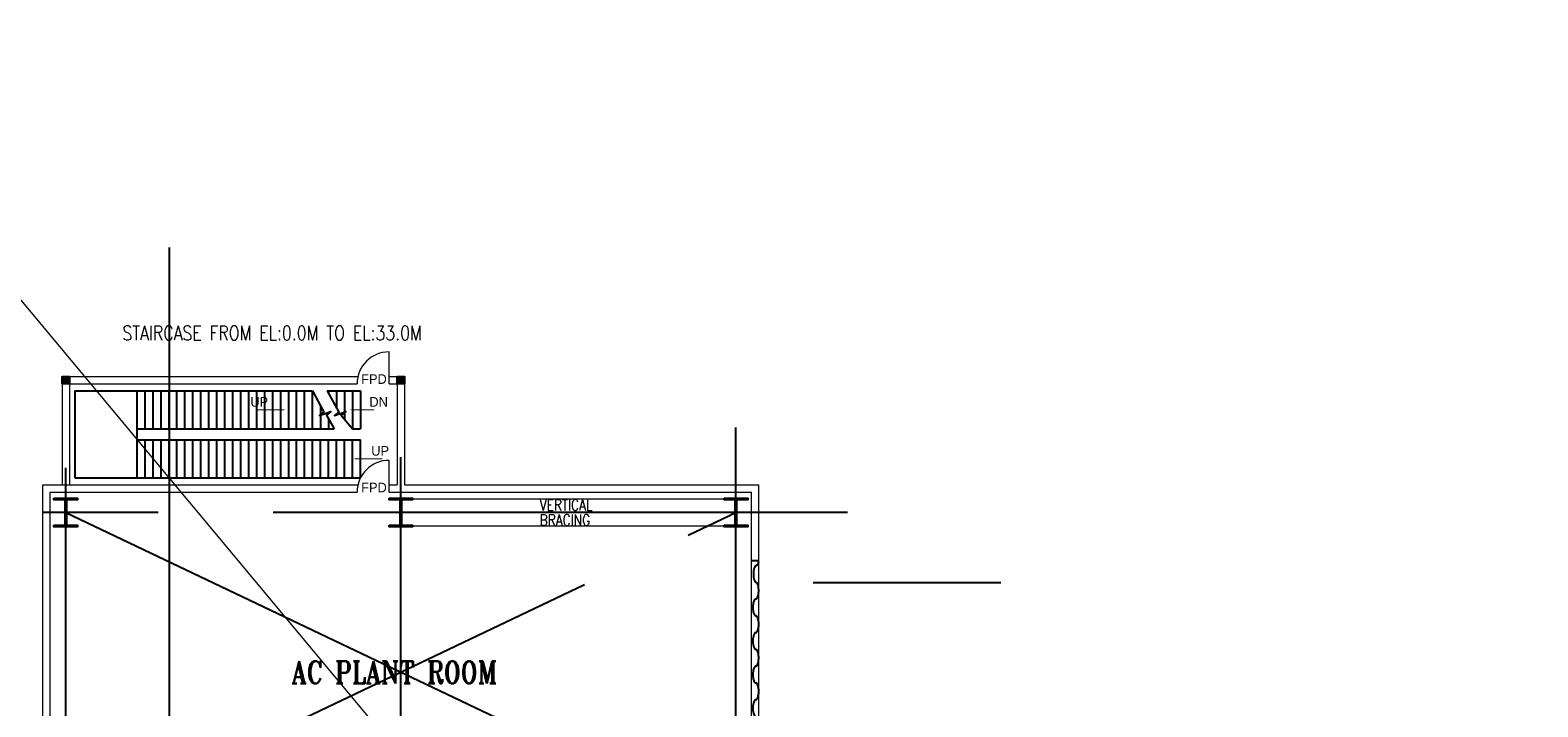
# Model space of a CAD drawing. Header units: inches. Extents: x 0 to 1544102, y -90707 to 23144100.
# Tile 119 of 181: x 266764 to 272670, y 195736 to 198387. Entities that reach past the tile are written whole.
import ezdxf

# ---------------------------------------------------------------- set-up
doc = ezdxf.new("R2010")
doc.units = ezdxf.units.IN
doc.header["$LTSCALE"] = 1800
doc.header["$MEASUREMENT"] = 0
for name, pattern in [('CENTER', [2, 1.25, -0.25, 0.25, -0.25]), ('CENTRE', [1.5, 0.75, -0.25, 0.25, -0.25]), ('HIDDEN', [0.375, 0.25, -0.125])]:
    doc.linetypes.add(name, pattern=pattern)
doc.layers.get('0').update_dxf_attribs({"color": 253})
for name, color, linetype in [('BRACING', 1, 'HIDDEN'), ('CEN', 2, 'CENTER'), ('COL', 1, 'Continuous'), ('DIMTEXT-CL', 132, 'CENTER'), ('GRID', 251, 'CENTER'), ('STAIR', 2, 'Continuous'), ('STEEL', 231, 'Continuous')]:
    doc.layers.add(name, color=color, linetype=linetype)
for name, color, linetype, lineweight in [('DIM', 4, 'Continuous', 18), ('TEXT', 3, 'Continuous', 18), ('WALL', 6, 'Continuous', 18)]:
    doc.layers.add(name, color=color, linetype=linetype, lineweight=lineweight)
doc.styles.add('HTX11', font='O8111901')
doc.styles.add('ROMANS', font='romans.shx')
doc.styles.add('ROMANT', font='romant')

msp = doc.modelspace()

# ---------------------------------------------------------------- hatches: boundary and pattern name
at = {"layer": 'COL'}
h = msp.add_hatch(dxfattribs=at)
h.set_pattern_fill('ANSI31', color=8, scale=31.25, angle=180, style=0)
h.set_pattern_definition([(225, (266470.5363, 196361.855), (2.762136, -2.762136), [])])
h.paths.add_polyline_path([(266918.04, 197001.85), (266918.04, 197030.6), (266889.29, 197030.6), (266889.29, 197001.85)])
h = msp.add_hatch(dxfattribs=at)
h.set_pattern_fill('ANSI31', color=8, scale=31.25, angle=180, style=0)
h.set_pattern_definition([(225, (267783.0363, 196361.855), (2.762136, -2.762136), [])])
h.paths.add_polyline_path([(268230.54, 197001.85), (268230.54, 197030.6), (268201.79, 197030.6), (268201.79, 197001.85)])
h = msp.add_hatch(dxfattribs=at)
h.set_pattern_fill('ANSI31', color=8, scale=25, angle=180, style=0)
h.set_pattern_definition([(225, (197237.5472, 180559.9806), (2.20970869, -2.20970869), [])])
h.paths.add_polyline_path([(266949.91, 196553.73), (266903.66, 196553.73), (266903.66, 196547.48), (266906.47, 196547.48), (266949.91, 196547.48)])
h.paths.add_polyline_path([(266903.66, 196553.73), (266857.41, 196553.73), (266857.41, 196547.48), (266903.66, 196547.48)])
h.paths.add_polyline_path([(266903.66, 196547.48), (266900.85, 196547.48), (266900.85, 196497.48), (266903.66, 196497.48)])
h.paths.add_polyline_path([(266906.47, 196547.48), (266903.66, 196547.48), (266903.66, 196497.48), (266906.47, 196497.48)])
h.paths.add_polyline_path([(266903.66, 196497.48), (266900.85, 196497.48), (266900.85, 196447.48), (266903.66, 196447.48)])
h.paths.add_polyline_path([(266906.47, 196497.48), (266903.66, 196497.48), (266903.66, 196447.48), (266906.47, 196447.48)])
h.paths.add_polyline_path([(266903.66, 196447.48), (266900.85, 196447.48), (266857.41, 196447.48), (266857.41, 196441.23), (266903.66, 196441.23)])
h.paths.add_polyline_path([(266949.91, 196447.48), (266903.66, 196447.48), (266903.66, 196441.23), (266949.91, 196441.23)])
h = msp.add_hatch(dxfattribs=at)
h.set_pattern_fill('ANSI31', color=8, scale=25, angle=180, style=0)
h.set_pattern_definition([(225, (198550.0472, 180559.9806), (2.20970869, -2.20970869), [])])
h.paths.add_polyline_path([(268262.41, 196553.73), (268216.16, 196553.73), (268216.16, 196547.48), (268218.97, 196547.48), (268262.41, 196547.48)])
h.paths.add_polyline_path([(268216.16, 196553.73), (268169.91, 196553.73), (268169.91, 196547.48), (268216.16, 196547.48)])
h.paths.add_polyline_path([(268216.16, 196547.48), (268213.35, 196547.48), (268213.35, 196497.48), (268216.16, 196497.48)])
h.paths.add_polyline_path([(268218.97, 196547.48), (268216.16, 196547.48), (268216.16, 196497.48), (268218.97, 196497.48)])
h.paths.add_polyline_path([(268216.16, 196497.48), (268213.35, 196497.48), (268213.35, 196447.48), (268216.16, 196447.48)])
h.paths.add_polyline_path([(268218.97, 196497.48), (268216.16, 196497.48), (268216.16, 196447.48), (268218.97, 196447.48)])
h.paths.add_polyline_path([(268216.16, 196447.48), (268213.35, 196447.48), (268169.91, 196447.48), (268169.91, 196441.23), (268216.16, 196441.23)])
h.paths.add_polyline_path([(268262.41, 196447.48), (268216.16, 196447.48), (268216.16, 196441.23), (268262.41, 196441.23)])
h = msp.add_hatch(dxfattribs=at)
h.set_pattern_fill('ANSI31', color=8, scale=25, angle=180, style=0)
h.set_pattern_definition([(225, (199862.5472, 180559.9806), (2.20970869, -2.20970869), [])])
h.paths.add_polyline_path([(269574.91, 196553.73), (269528.66, 196553.73), (269528.66, 196547.48), (269531.47, 196547.48), (269574.91, 196547.48)])
h.paths.add_polyline_path([(269528.66, 196553.73), (269482.41, 196553.73), (269482.41, 196547.48), (269528.66, 196547.48)])
h.paths.add_polyline_path([(269528.66, 196547.48), (269525.85, 196547.48), (269525.85, 196497.48), (269528.66, 196497.48)])
h.paths.add_polyline_path([(269531.47, 196547.48), (269528.66, 196547.48), (269528.66, 196497.48), (269531.47, 196497.48)])
h.paths.add_polyline_path([(269528.66, 196497.48), (269525.85, 196497.48), (269525.85, 196447.48), (269528.66, 196447.48)])
h.paths.add_polyline_path([(269531.47, 196497.48), (269528.66, 196497.48), (269528.66, 196447.48), (269531.47, 196447.48)])
h.paths.add_polyline_path([(269528.66, 196447.48), (269525.85, 196447.48), (269482.41, 196447.48), (269482.41, 196441.23), (269528.66, 196441.23)])
h.paths.add_polyline_path([(269574.91, 196447.48), (269528.66, 196447.48), (269528.66, 196441.23), (269574.91, 196441.23)])

# ---------------------------------------------------------------- linework, layer by layer
at = {"color": 8, "linetype": 'CENTRE', "ltscale": 500}
msp.add_line((267309.91, 173469.02), (267309.91, 197535.15), dxfattribs=at)
at = {"color": 8}
msp.add_line((269589.29, 196309.98), (269618.04, 196309.98), dxfattribs=at)
at = {"layer": 'BRACING', "color": 8, "const_width": 5}
for points in [[(268262.41, 196550.6), (269482.41, 196550.6)], [(268262.41, 196444.35), (269482.41, 196444.35)]]:
    msp.add_lwpolyline(points, dxfattribs=at)
at = {"layer": 'CEN', "color": 8}
for p, q in [((266903.66, 196441.23), (266903.66, 196553.73)), ((268216.16, 196441.23), (268216.16, 196553.73)), ((269528.66, 196441.23), (269528.66, 196553.73)), ((266927.61, 196497.48), (266879.72, 196497.48)), ((266903.66, 195247.48), (269528.66, 196497.48)), ((266903.66, 196497.48), (269528.66, 195247.48)), ((268240.11, 196497.48), (268192.22, 196497.48)), ((269552.61, 196497.48), (269504.72, 196497.48))]:
    msp.add_line(p, q, dxfattribs=at)
at = {"layer": 'COL', "color": 8}
for points in [[(266889.29, 197030.6), (266918.04, 197030.6), (266918.04, 197001.85), (266889.29, 197001.85)], [(268201.79, 197030.6), (268230.54, 197030.6), (268230.54, 197001.85), (268201.79, 197001.85)], [(266857.41, 196553.73), (266949.91, 196553.73), (266949.91, 196547.48), (266857.41, 196547.48)], [(266900.85, 196547.48), (266906.47, 196547.48), (266906.47, 196447.48), (266900.85, 196447.48)], [(268169.91, 196553.73), (268262.41, 196553.73), (268262.41, 196547.48), (268169.91, 196547.48)], [(268213.35, 196547.48), (268218.97, 196547.48), (268218.97, 196447.48), (268213.35, 196447.48)], [(269482.41, 196553.73), (269574.91, 196553.73), (269574.91, 196547.48), (269482.41, 196547.48)], [(269525.85, 196547.48), (269531.47, 196547.48), (269531.47, 196447.48), (269525.85, 196447.48)], [(266857.41, 196447.48), (266949.91, 196447.48), (266949.91, 196441.23), (266857.41, 196441.23)], [(268169.91, 196447.48), (268262.41, 196447.48), (268262.41, 196441.23), (268169.91, 196441.23)], [(269482.41, 196447.48), (269574.91, 196447.48), (269574.91, 196441.23), (269482.41, 196441.23)]]:
    msp.add_lwpolyline(points, close=True, dxfattribs=at)
at = {"layer": 'DIM'}
msp.add_lwpolyline([(254343.89, 195627.09), (265845.07, 195627.09), (265845.07, 198387.37), (270445.55, 192866.8), (270445.55, 195627.09), (281946.73, 195627.09)], dxfattribs=at)
at = {"layer": 'DIMTEXT-CL', "color": 8}
msp.add_line((270566.16, 196222.48), (269831.2, 196222.48), dxfattribs=at)
at = {"layer": 'GRID', "color": 8}
for p, q in [((269528.66, 184353.78), (269528.66, 196830.4)), ((268216.16, 184353.78), (268216.16, 196714.29)), ((266903.66, 184353.78), (266903.66, 196672.39)), ((269966.16, 196497.48), (264928.66, 196497.48))]:
    msp.add_line(p, q, dxfattribs=at)
at = {"layer": 'STAIR', "color": 8, "linetype": 'Continuous'}
for p, q in [((266939.29, 196974.67), (267870.54, 196974.67)), ((266939.29, 196974.67), (266939.29, 196632.79)), ((267183.04, 196824.67), (267183.04, 196974.67)), ((267183.04, 196824.67), (267183.04, 196974.67)), ((267214.29, 196824.67), (267214.29, 196974.67)), ((267245.54, 196824.67), (267245.54, 196974.67)), ((267276.79, 196824.67), (267276.79, 196974.67)), ((267308.04, 196824.67), (267308.04, 196974.67)), ((267339.29, 196824.67), (267339.29, 196974.67)), ((267370.54, 196824.67), (267370.54, 196974.67)), ((267401.79, 196824.67), (267401.79, 196974.67)), ((267433.04, 196824.67), (267433.04, 196974.67)), ((267464.29, 196824.67), (267464.29, 196974.67)), ((267495.54, 196824.67), (267495.54, 196974.67)), ((267526.79, 196824.67), (267526.79, 196974.67)), ((267558.04, 196824.67), (267558.04, 196974.67)), ((267589.29, 196824.67), (267589.29, 196974.67)), ((267620.54, 196824.67), (267620.54, 196974.67)), ((267651.79, 196824.67), (267651.79, 196974.67)), ((267683.04, 196824.67), (267683.04, 196974.67)), ((267714.29, 196824.67), (267714.29, 196974.67)), ((267745.54, 196824.67), (267745.54, 196974.67)), ((267776.79, 196824.67), (267776.79, 196974.67)), ((267808.04, 196824.67), (267808.04, 196974.67)), ((267839.29, 196824.67), (267839.29, 196974.67)), ((267870.54, 196824.67), (267870.54, 196974.67)), ((267927.05, 196974.67), (268058.04, 196974.67)), ((267933.04, 196974.67), (267933.04, 196963.83)), ((267964.29, 196974.67), (267964.29, 196907.3)), ((267995.54, 196974.67), (267995.54, 196863.29)), ((268026.79, 196974.67), (268026.79, 196824.67)), ((268058.04, 196974.67), (268058.04, 196824.67)), ((267901.79, 196916.11), (267901.79, 196824.67)), ((267933.04, 196863.89), (267933.04, 196824.67)), ((267183.04, 196782.79), (267183.04, 196824.67)), ((267183.04, 196824.67), (267954.81, 196824.67)), ((267183.04, 196632.79), (267183.04, 196782.79)), ((267183.04, 196782.79), (268058.04, 196782.79)), ((267183.04, 196632.79), (267183.04, 196782.79)), ((267214.29, 196632.79), (267214.29, 196782.79)), ((267245.54, 196632.79), (267245.54, 196782.79)), ((267276.79, 196632.79), (267276.79, 196782.79)), ((267308.04, 196632.79), (267308.04, 196782.79)), ((267339.29, 196632.79), (267339.29, 196782.79)), ((267370.54, 196632.79), (267370.54, 196782.79)), ((267401.79, 196632.79), (267401.79, 196782.79)), ((267433.04, 196632.79), (267433.04, 196782.79)), ((267464.29, 196632.79), (267464.29, 196782.79)), ((267495.54, 196632.79), (267495.54, 196782.79)), ((267526.79, 196632.79), (267526.79, 196782.79)), ((267558.04, 196632.79), (267558.04, 196782.79)), ((267589.29, 196632.79), (267589.29, 196782.79)), ((267620.54, 196632.79), (267620.54, 196782.79)), ((267651.79, 196632.79), (267651.79, 196782.79)), ((267683.04, 196632.79), (267683.04, 196782.79)), ((267714.29, 196632.79), (267714.29, 196782.79)), ((267745.54, 196632.79), (267745.54, 196782.79)), ((267776.79, 196632.79), (267776.79, 196782.79)), ((267808.04, 196632.79), (267808.04, 196782.79)), ((267839.29, 196632.79), (267839.29, 196782.79)), ((267870.54, 196632.79), (267870.54, 196782.79)), ((267901.79, 196632.79), (267901.79, 196782.79)), ((267933.04, 196632.79), (267933.04, 196782.79)), ((267964.29, 196632.79), (267964.29, 196782.79)), ((267995.54, 196632.79), (267995.54, 196782.79)), ((268026.79, 196824.67), (268058.04, 196824.67)), ((268026.79, 196632.79), (268026.79, 196782.79)), ((268058.04, 196632.79), (268058.04, 196782.79)), ((266939.29, 196632.79), (268058.04, 196632.79))]:
    msp.add_line(p, q, dxfattribs=at)
at = {"layer": 'STAIR', "color": 8, "linetype": 'Continuous', "flags": 128}
for points in [[(267870.54, 196974.67), (267915.08, 196891.2), (267897.55, 196877.36), (267942.05, 196893.07), (267924.52, 196879.24), (267954.81, 196824.67)], [(267927.05, 196974.67), (267973.19, 196891.2), (267955.66, 196877.36), (268000.16, 196893.07), (267982.63, 196879.24), (268026.79, 196824.67)]]:
    msp.add_lwpolyline(points, dxfattribs=at)
for points in [[(267764.04, 196899.67, 0, 18.75, 0), (267719.7, 196899.67, 3.13, 3.13, 0), (267649.87, 196899.67, 3.13, 3.13, 0)], [(268016.83, 196899.67, 0, 18.75, 0), (268061.17, 196899.67, 3.13, 3.13, 0), (268110.78, 196899.67, 3.13, 3.13, 0)], [(268030.09, 196707.79, 0, 18.75, 0), (268074.42, 196707.79, 3.12, 3.12, 0), (268144.25, 196707.79, 3.12, 3.12, 0)]]:
    msp.add_lwpolyline(points, format="xyseb", dxfattribs=at)
at = {"layer": 'STEEL', "color": 8, "flags": 128}
for points in [[(269608.62, 196289.42), (269608.62, 196289.42), (269608.62, 196289.42), (269608.62, 196289.42), (269608.62, 196289.42), (269608.62, 196289.42), (269608.62, 196289.42), (269608.62, 196289.42), (269610.81, 196290), (269612.97, 196291.83), (269615.02, 196294.88), (269616.82, 196299.05), (269618.04, 196303.25)], [(269608.62, 196289.42), (269608.61, 196289.42), (269608.61, 196289.42), (269608.61, 196289.42), (269608.61, 196289.42), (269608.61, 196289.42), (269608.61, 196289.42), (269608.61, 196289.42), (269606.42, 196288.83), (269604.25, 196287), (269602.21, 196283.97), (269600.41, 196279.79), (269598.94, 196274.68), (269597.86, 196268.89), (269597.21, 196262.74), (269597.01, 196256.54), (269597.21, 196250.33), (269597.86, 196244.18), (269598.94, 196238.39), (269600.41, 196233.28), (269602.21, 196229.1), (269604.25, 196226.07), (269606.42, 196224.24), (269608.34, 196223.73)], [(269606.42, 196158.45), (269608.04, 196158.78), (269609.71, 196159.8), (269611.4, 196161.64), (269613.02, 196164.3), (269614.52, 196167.82), (269615.84, 196172.12), (269616.87, 196177.08), (269617.6, 196182.57), (269617.97, 196188.38), (269617.97, 196194.3), (269617.6, 196200.13), (269616.87, 196205.62), (269615.84, 196210.58), (269614.52, 196214.88), (269613.02, 196218.39), (269611.4, 196221.05), (269609.71, 196222.88), (269608.34, 196223.73)], [(269608.61, 196223.65), (269608.61, 196223.65), (269608.61, 196223.65), (269608.61, 196223.65), (269608.61, 196223.65), (269608.61, 196223.65), (269608.61, 196223.65), (269608.62, 196223.65)], [(269606.42, 196158.45), (269606.41, 196158.45), (269606.41, 196158.45), (269606.41, 196158.45), (269606.41, 196158.45), (269606.41, 196158.45), (269606.41, 196158.45), (269606.41, 196158.45), (269604.22, 196157.87), (269602.05, 196156.04), (269600.01, 196153), (269598.21, 196148.83), (269596.74, 196143.72), (269595.66, 196137.93), (269595.01, 196131.78), (269594.81, 196125.58), (269595.01, 196119.37), (269595.66, 196113.22), (269596.74, 196107.43), (269598.21, 196102.32), (269600.01, 196098.14), (269602.05, 196095.1), (269604.22, 196093.28), (269606.41, 196092.69), (269606.41, 196092.69), (269606.41, 196092.69), (269606.41, 196092.69), (269606.41, 196092.69), (269606.41, 196092.69), (269606.41, 196092.69), (269606.42, 196092.69)], [(269606.42, 196026.93), (269606.42, 196026.93), (269606.42, 196026.93), (269606.42, 196026.93), (269606.42, 196026.93), (269606.42, 196026.93), (269606.42, 196026.93), (269606.42, 196026.93), (269608.61, 196027.52), (269610.77, 196029.34), (269612.82, 196032.39), (269614.62, 196036.57), (269616.1, 196041.67), (269617.17, 196047.45), (269617.81, 196053.6), (269618.02, 196059.82), (269617.81, 196066.02), (269617.17, 196072.17), (269616.1, 196077.95), (269614.62, 196083.07), (269612.82, 196087.24), (269610.77, 196090.29), (269608.61, 196092.1), (269606.42, 196092.69)], [(269606.42, 196026.93), (269604.8, 196026.6), (269603.12, 196025.58), (269601.44, 196023.75), (269599.81, 196021.08), (269598.31, 196017.57), (269597, 196013.28), (269595.96, 196008.3), (269595.24, 196002.82), (269594.86, 195997), (269594.86, 195991.08), (269595.24, 195985.27), (269595.96, 195979.77), (269597, 195974.8), (269598.31, 195970.5), (269599.81, 195966.99), (269601.44, 195964.33), (269603.12, 195962.5), (269604.8, 195961.47), (269606.42, 195961.15)], [(269606.42, 195895.37), (269608.04, 195895.69), (269609.71, 195896.72), (269611.4, 195898.55), (269613.02, 195901.22), (269614.52, 195904.73), (269615.84, 195909.03), (269616.87, 195913.99), (269617.6, 195919.48), (269617.97, 195925.29), (269617.97, 195931.22), (269617.6, 195937.04), (269616.87, 195942.53), (269615.84, 195947.49), (269614.52, 195951.79), (269613.02, 195955.3), (269611.4, 195957.97), (269609.71, 195959.79), (269608.04, 195960.83), (269606.42, 195961.15)], [(269606.42, 195895.37), (269606.41, 195895.37), (269606.41, 195895.37), (269606.41, 195895.37), (269606.41, 195895.37), (269606.41, 195895.37), (269606.41, 195895.37), (269606.41, 195895.37), (269604.22, 195894.78), (269602.05, 195892.95), (269600.01, 195889.92), (269598.21, 195885.74), (269596.74, 195880.63), (269595.66, 195874.84), (269595.01, 195868.69), (269594.81, 195862.49), (269595.01, 195856.28), (269595.66, 195850.13), (269596.74, 195844.34), (269598.21, 195839.23), (269600.01, 195835.05), (269602.05, 195832.02), (269604.22, 195830.19), (269606.41, 195829.6), (269606.41, 195829.6), (269606.41, 195829.6), (269606.41, 195829.6), (269606.41, 195829.6), (269606.41, 195829.6), (269606.41, 195829.6), (269606.42, 195829.6)], [(269606.44, 195763.84), (269606.44, 195763.84), (269606.44, 195763.84), (269606.44, 195763.84), (269606.44, 195763.84), (269606.44, 195763.84), (269606.44, 195763.84), (269606.44, 195763.84), (269608.62, 195764.43), (269610.79, 195766.25), (269612.84, 195769.3), (269614.64, 195773.48), (269616.11, 195778.58), (269617.19, 195784.37), (269617.82, 195790.52), (269618.04, 195796.73), (269617.82, 195802.93), (269617.19, 195809.08), (269616.11, 195814.87), (269614.64, 195819.98), (269612.84, 195824.15), (269610.79, 195827.2), (269608.62, 195829.02), (269606.44, 195829.6)], [(269606.44, 195763.84), (269604.81, 195763.52), (269603.14, 195762.49), (269601.45, 195760.67), (269599.82, 195757.99), (269598.32, 195754.48), (269597.01, 195750.19), (269595.97, 195745.22), (269595.25, 195739.73), (269594.87, 195733.92), (269594.87, 195727.99), (269595.25, 195722.18), (269595.97, 195716.68), (269597.01, 195711.72), (269598.32, 195707.42), (269599.82, 195703.9), (269601.45, 195701.24), (269603.14, 195699.42), (269604.81, 195698.38), (269606.44, 195698.07)]]:
    msp.add_lwpolyline(points, dxfattribs=at)
at = {"layer": 'WALL', "color": 8}
for p, q in [((268169.91, 197001.85), (268169.91, 197126.85)), ((266918.04, 197030.6), (268048.26, 197030.6)), ((268169.91, 197030.6), (268201.79, 197030.6)), ((266889.29, 197001.85), (266889.29, 196605.6)), ((266918.04, 197001.85), (268044.91, 197001.85)), ((266918.04, 197001.85), (266918.04, 196605.6)), ((268169.91, 197001.85), (268201.79, 197001.85)), ((268201.79, 197001.85), (268201.79, 196605.6)), ((268230.54, 197001.85), (268230.54, 196605.6)), ((268169.91, 196576.85), (268169.91, 196701.85)), ((266814.29, 192389.35), (266814.29, 196605.6)), ((266814.29, 196605.6), (268048.26, 196605.6)), ((268169.91, 196605.6), (268201.79, 196605.6)), ((268230.54, 196605.6), (269618.04, 196605.6)), ((269618.04, 194847.25), (269618.04, 196605.6)), ((266843.04, 192418.1), (266843.04, 196576.85)), ((266843.04, 196576.85), (268044.91, 196576.85)), ((268169.91, 196576.85), (269589.29, 196576.85)), ((269589.29, 194847.25), (269589.29, 196576.85))]:
    msp.add_line(p, q, dxfattribs=at)
for centre in [(268169.91, 197001.85), (268169.91, 196576.85)]:
    msp.add_arc(centre, 125, 90, 180, dxfattribs=at)

# ---------------------------------------------------------------- texts
at = {"layer": 'TEXT', "color": 8, "linetype": 'Continuous', "style": 'HTX11'}
for s, p in [('FPD', (268060.79, 197001.47)), ('UP', (267626.76, 196912.17)), ('DN', (268093.12, 196912.17)), ('UP', (268100.25, 196720.29)), ('FPD', (268060.79, 196576.64))]:
    msp.add_text(s, height=37.5, dxfattribs=at).set_placement(p)
at = {"layer": 'TEXT', "color": 8, "style": 'ROMANT', "width": 0.8}
msp.add_text('AC PLANT ROOM', height=87.5, dxfattribs=at).set_placement((267787.72, 195827.86))
at = {"layer": 'TEXT', "color": 8, "insert": (267125.63, 197228.96), "char_height": 56.25, "attachment_point": 1, "style": 'ROMANS'}
msp.add_mtext_dynamic_manual_height_columns('{\\W0.8;STAIRCASE FROM EL:0.0M TO EL:33.0M}', width=6932.3139, gutter_width=1, heights=[0], dxfattribs=at)
at = {"layer": 'TEXT', "color": 8, "insert": (268759.85, 196548.73), "char_height": 43.75, "width": 229.8196, "attachment_point": 1, "line_spacing_factor": 0.805714, "style": 'ROMANS'}
msp.add_mtext('{\\W0.8;VERTICAL BRACING}', dxfattribs=at)

doc.saveas('drawing.dxf')
